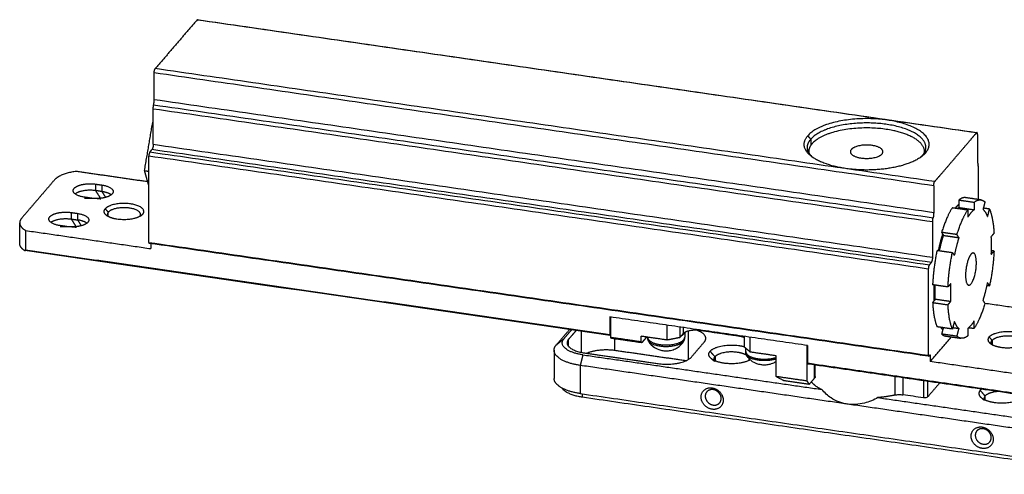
# Model space of a CAD drawing. Header units: millimetres. Extents: x -53 to 216, y 1509 to 1732.
# Tile 2 of 3: x -36 to 115, y 1662 to 1732. Entities that reach past the tile are written whole.
import ezdxf

# ---------------------------------------------------------------- set-up
doc = ezdxf.new("R2010")
doc.units = ezdxf.units.MM
doc.layers.add('Make2D$Visible$Curves', color=7, linetype='Continuous', true_color=0x000000)
doc.layers.add('Make2D$Visible$Tangents', color=7, linetype='Continuous', true_color=0x000000)

msp = doc.modelspace()

# ---------------------------------------------------------------- linework, layer by layer
at = {"layer": 'Make2D$Visible$Curves', "lineweight": -3}
for points, degree, knots in [([(-8.7834, 1731.9424), (-10.3874, 1730.0702), (-11.9914, 1728.198), (-13.5953, 1726.3259), (-15.1993, 1724.4537)], 2, [2.01903169, 2.01903169, 2.01903169, 11.66903153, 11.66903153, 21.31903138, 21.31903138, 21.31903138]), ([(-15.5068, 1712.8158), (-15.5068, 1715.0281), (-15.5068, 1717.2403), (-15.5068, 1717.7652), (-15.5068, 1718.2901)], 2, [-5.67703922, -5.67703922, -5.67703922, -5.41984152, -5.41984152, -4.28843215, -4.28843215, -4.28843215]), ([(104.5777, 1707.084), (104.9933, 1707.569), (105.4088, 1708.0541), (106.5973, 1709.4412), (107.7857, 1710.8284), (108.9742, 1712.2156), (110.1626, 1713.6027), (110.5782, 1714.0877), (110.9937, 1714.5728)], 2, [1.97500016, 1.97500016, 1.97500016, 4.475, 4.475, 11.625, 11.625, 18.775, 18.775, 21.27499984, 21.27499984, 21.27499984]), ([(111.3012, 1704.3193), (111.3012, 1705.6414), (111.3012, 1706.9635), (111.3012, 1708.0453), (111.3012, 1709.127)], 2, [-2.92902002, -2.92902002, -2.92902002, -2.72360844, -2.72360844, -1.59219907, -1.59219907, -1.59219907]), ([(104.2702, 1695.4461), (104.2702, 1697.1015), (104.2702, 1698.7569), (104.2702, 1699.8387), (104.2702, 1700.9205)], 2, [-2.98080614, -2.98080614, -2.98080614, -2.72360844, -2.72360844, -1.59219907, -1.59219907, -1.59219907]), ([(-35.2501, 1696.4736), (-35.2359, 1696.4716), (-35.2219, 1696.4715), (-35.1869, 1696.4774), (-35.1653, 1696.4871), (-35.1309, 1696.5257), (-35.1181, 1696.5557), (-35.1181, 1696.5981)], 3, [0.174840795, 0.174840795, 0.174840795, 0.174840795, 0.258101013, 0.258101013, 0.391598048, 0.391598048, 0.529206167, 0.529206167, 0.529206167, 0.529206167]), ([(63.4835, 1682.7094), (63.4835, 1683.393), (63.4835, 1684.0766), (63.4835, 1684.5323), (63.4835, 1684.9881)], 2, [6.96609179, 6.96609179, 6.96609179, 8.46609143, 8.46609143, 9.46609143, 9.46609143, 9.46609143]), ([(59.4752, 1682.4249), (59.4752, 1682.6299), (59.4752, 1682.835), (59.4752, 1683.0628), (59.4752, 1683.2907)], 2, [3.75009463, 3.75009463, 3.75009463, 5.00000036, 5.00000036, 5.50000036, 5.50000036, 5.50000036]), ([(60.5169, 1682.6559), (60.6886, 1682.3312), (60.92, 1682.0424), (61.1986, 1681.8029), (61.2059, 1681.7967), (61.2131, 1681.7906), (61.2488, 1681.7605), (61.2777, 1681.737), (61.3071, 1681.7141), (61.5655, 1681.5124), (61.8539, 1681.3557), (62.1622, 1681.2454), (62.3692, 1681.1713), (62.5838, 1681.1187), (62.8018, 1681.0871), (62.9856, 1681.0604), (63.1709, 1681.0487), (63.3569, 1681.0516), (63.5634, 1681.0548), (63.7687, 1681.0761), (63.9708, 1681.1159), (64.2321, 1681.1674), (64.4861, 1681.2497), (64.7266, 1681.3634), (64.9289, 1681.4591), (65.12, 1681.5763), (65.2966, 1681.7141), (65.4518, 1681.8353), (65.5945, 1681.9714), (65.7227, 1682.121)], 3, [0, 0, 0, 0, 1.10619346, 1.10619346, 1.10619346, 1.13481111, 1.13481111, 1.24662082, 1.24662082, 1.24662082, 2.23286032, 2.23286032, 2.23286032, 2.89567095, 2.89567095, 2.89567095, 3.4534734, 3.4534734, 3.4534734, 4.07306328, 4.07306328, 4.07306328, 4.87483349, 4.87483349, 4.87483349, 5.54851112, 5.54851112, 5.54851112, 6.14054836, 6.14054836, 6.14054836, 6.14054836]), ([(76.2157, 1680.8631), (76.2157, 1681.5466), (76.2157, 1682.2302), (76.2157, 1682.6859), (76.2157, 1683.1417)], 2, [6.96609179, 6.96609179, 6.96609179, 8.46609143, 8.46609143, 9.46609143, 9.46609143, 9.46609143]), ([(80.224, 1679.4074), (80.0944, 1679.3196), (79.9583, 1679.2421), (79.8167, 1679.1751), (79.5762, 1679.0614), (79.3221, 1678.9791), (79.0609, 1678.9276), (78.8587, 1678.8878), (78.6534, 1678.8665), (78.447, 1678.8633), (78.261, 1678.8604), (78.0756, 1678.8721), (77.8918, 1678.8988), (77.6738, 1678.9304), (77.4592, 1678.983), (77.2522, 1679.057), (76.944, 1679.1674), (76.6556, 1679.3241), (76.3971, 1679.5258), (76.3678, 1679.5487), (76.3389, 1679.5721), (76.3032, 1679.6023), (76.2959, 1679.6084), (76.2887, 1679.6146), (76.01, 1679.8541), (75.7786, 1680.1429), (75.607, 1680.4676)], 3, [1.44449594, 1.44449594, 1.44449594, 1.44449594, 1.91616551, 1.91616551, 1.91616551, 2.71793572, 2.71793572, 2.71793572, 3.33752561, 3.33752561, 3.33752561, 3.89532805, 3.89532805, 3.89532805, 4.55813868, 4.55813868, 4.55813868, 5.54437818, 5.54437818, 5.54437818, 5.65618749, 5.65618749, 5.68480554, 5.68480554, 5.68480554, 6.790999, 6.790999, 6.790999, 6.790999]), ([(80.224, 1677.0917), (80.224, 1678.0887), (80.224, 1679.0856), (80.224, 1679.6837), (80.224, 1680.2818)], 2, [1, 1, 1, 3.50009463, 3.50009463, 5.00000036, 5.00000036, 5.00000036]), ([(80.224, 1677.0917), (80.2712, 1677.0673), (80.3657, 1677.0184), (80.5074, 1676.945), (80.6492, 1676.8717), (80.7909, 1676.7983), (80.9326, 1676.7249), (81.0743, 1676.6516), (81.2161, 1676.5782), (81.3578, 1676.5049), (81.4523, 1676.456), (81.4995, 1676.4315)], 3, [0, 0, 0, 0, 0.19245123, 0.38490132, 0.57735141, 0.7698015, 0.96225159, 1.15470168, 1.34715177, 1.53960186, 1.73205195, 1.73205195, 1.73205195, 1.73205195]), ([(91.1059, 1672.8634), (90.9948, 1672.8797), (90.8846, 1672.899), (90.666, 1672.9437), (90.5577, 1672.9689), (90.2358, 1673.0535), (90.0259, 1673.1215), (89.4115, 1673.3586), (89.0261, 1673.5597), (88.6669, 1673.7977), (88.1155, 1674.1629), (87.633, 1674.6099), (87.2184, 1675.1117)], 3, [5.03081889, 5.03081889, 5.03081889, 5.03081889, 5.38415826, 5.38415826, 5.73749634, 5.73749634, 6.44446851, 6.44446851, 7.8599127, 7.8599127, 7.8599127, 10.03435415, 10.03435415, 10.03435415, 10.03435415]), ([(95.8495, 1673.8601), (95.1914, 1673.4959), (94.4944, 1673.2074), (93.7725, 1673.0232), (93.3346, 1672.9114), (92.8915, 1672.839), (92.2255, 1672.7964), (92.0043, 1672.7932), (91.6745, 1672.8054), (91.565, 1672.8123), (91.347, 1672.8318), (91.2387, 1672.8443), (91.131, 1672.8597)], 3, [0, 0, 0, 0, 2.26303865, 2.26303865, 2.26303865, 3.63446346, 3.63446346, 4.31946543, 4.31946543, 4.6618306, 4.6618306, 5.00419688, 5.00419688, 5.00419688, 5.00419688]), ([(98.4424, 1674.2474), (98.6274, 1674.2892), (98.8317, 1674.3145), (99.2524, 1674.3287), (99.464, 1674.3174), (99.6631, 1674.2885)], 3, [21.99756142, 21.99756142, 21.99756142, 21.99756142, 22.63302291, 22.63302291, 23.2684844, 23.2684844, 23.2684844, 23.2684844]), ([(103.4827, 1673.9527), (103.4387, 1673.9013), (103.3467, 1673.8591), (103.1679, 1673.8239), (103.1036, 1673.8172), (102.9725, 1673.8143), (102.9069, 1673.8181), (102.845, 1673.8271)], 3, [-27.440337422, -27.440337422, -27.440337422, -27.440337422, -27.03934391, -27.03934391, -26.840792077, -26.840792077, -26.642240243, -26.642240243, -26.642240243, -26.642240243])]:
    msp.add_open_spline(points, degree=degree, knots=knots, dxfattribs=at)
for points, weights in [([(-8.7116, 1731.9815), (-8.7456, 1731.9865), (-8.7834, 1731.9424)], [0.878555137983, 0.914063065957, 1]), ([(-15.3656, 1723.8039), (-15.3656, 1724.2597), (-15.1993, 1724.4537)], [1, 0.707106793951, 1]), ([(-15.5068, 1718.2901), (-15.5068, 1718.5809), (-15.4454, 1718.8897)], [1, 0.952684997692, 1]), ([(-15.4454, 1718.8897), (-15.3656, 1719.2911), (-15.3656, 1719.6691)], [1, 0.952684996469, 1]), ([(111.0655, 1714.6119), (111.0314, 1714.6168), (110.9937, 1714.5728)], [0.878555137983, 0.914063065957, 1]), ([(111.1599, 1714.311), (111.1599, 1714.5982), (111.0655, 1714.6119)], [1, 0.793043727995, 0.878555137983]), ([(-15.5068, 1712.8158), (-15.5068, 1712.2461), (-15.7146, 1712.0036)], [1, 0.707106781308, 1]), ([(85.544, 1711.0287), (83.6935, 1712.5338), (85.0564, 1714.1245)], [1, 0.919652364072, 1]), ([(85.0104, 1712.3558), (85.0104, 1712.9963), (85.5279, 1713.6004)], [1, 0.985679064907, 1]), ([(-16.0221, 1711.6447), (-16.1883, 1711.4507), (-16.1883, 1710.995)], [1, 0.707106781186, 1]), ([(85.9902, 1710.6659), (85.0104, 1711.4628), (85.0104, 1712.3558)], [1, 0.97270953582, 1]), ([(85.2102, 1711.6719), (85.2102, 1711.6203), (85.2138, 1711.5687)], [0.898569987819, 0.89566883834, 0.892954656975]), ([(96.6102, 1711.6719), (96.6102, 1712.4), (94.9413, 1712.642)], [0.897552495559, 0.773281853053, 1]), ([(103.1644, 1711.4986), (102.9576, 1711.2571), (102.6767, 1711.0287)], [1, 0.997906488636, 1]), ([(102.6928, 1711.1112), (103.2104, 1711.7153), (103.2104, 1712.3558)], [1, 0.985679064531, 1]), ([(103.0067, 1711.5681), (103.0102, 1711.62), (103.0102, 1711.6719)], [0.9050166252, 0.901903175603, 0.898981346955]), ([(102.6928, 1711.1112), (102.4968, 1710.8824), (102.2306, 1710.6659)], [1, 0.997906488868, 1]), ([(111.1599, 1710.1762), (111.1599, 1709.7982), (111.2398, 1709.5832)], [1, 0.952684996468, 1]), ([(-27.3391, 1708.6401), (-29.8192, 1708.3476), (-30.6769, 1707.3465)], [1, 0.888667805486, 1]), ([(111.3012, 1709.127), (111.3012, 1709.4178), (111.2398, 1709.5832)], [1, 0.952684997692, 1]), ([(104.4115, 1706.4343), (104.4115, 1706.89), (104.5777, 1707.084)], [1, 0.707106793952, 1]), ([(-26.0758, 1704.6726), (-27.8114, 1704.9243), (-27.8114, 1705.6814)], [1, 0.816221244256, 1]), ([(-24.3471, 1705.6877), (-26.4588, 1705.9939), (-27.5082, 1705.1802)], [1, 0.755014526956, 0.992793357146]), ([(-23.404, 1706.5535), (-21.6683, 1706.3018), (-21.6683, 1705.5447)], [1, 0.816221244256, 1]), ([(-21.9715, 1705.0434), (-22.447, 1705.4121), (-23.404, 1705.5509)], [0.996349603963, 0.929870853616, 1]), ([(-26.0757, 1704.5175), (-24.7851, 1704.6107), (-23.5493, 1704.4315)], [0.869631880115, 0.902078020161, 1]), ([(109.3287, 1704.6054), (108.8289, 1704.6778), (108.2803, 1704.2475)], [1, 0.988196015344, 1]), ([(110.6381, 1703.9056), (111.1868, 1704.3359), (111.6865, 1704.2634)], [1, 0.988196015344, 1]), ([(111.6865, 1704.2634), (112.0062, 1704.2171), (112.2897, 1703.9643)], [1, 0.995116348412, 1]), ([(-27.1439, 1702.1883), (-25.4082, 1701.9366), (-25.4082, 1701.1795)], [1, 0.816221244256, 1]), ([(-22.7295, 1701.9067), (-23.3175, 1702.3848), (-22.8845, 1702.8902)], [0.853654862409, 0.849698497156, 1]), ([(-22.4129, 1702.3661), (-22.5579, 1702.1968), (-22.5579, 1702.0173)], [1, 0.985679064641, 1]), ([(104.4115, 1702.2995), (104.4115, 1701.9214), (104.3316, 1701.52)], [1, 0.952684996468, 1]), ([(107.283, 1703.0802), (106.3685, 1701.6565), (105.6316, 1699.2698)], [1, 0.968185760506, 1]), ([(107.7304, 1703.0153), (107.7581, 1703.0488), (107.7857, 1703.0811)], [0.993218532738, 0.996569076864, 1]), ([(108.193, 1703.4878), (107.9901, 1703.3197), (107.7857, 1703.0811)], [1, 0.998114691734, 1]), ([(107.9894, 1698.9279), (108.7263, 1701.3146), (109.6408, 1702.7383)], [1, 0.968185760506, 1]), ([(108.1124, 1702.9601), (108.1966, 1703.0344), (108.2803, 1703.0957)], [0.998612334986, 0.99894696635, 1]), ([(108.2803, 1703.5569), (108.2367, 1703.5241), (108.193, 1703.4878)], [0.990210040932, 0.995005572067, 1]), ([(110.6381, 1702.7538), (110.1393, 1702.3884), (109.6408, 1701.586)], [1, 0.987456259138, 1]), ([(112.6992, 1701.6948), (112.4026, 1702.4689), (111.9932, 1702.802)], [1, 0.987455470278, 1]), ([(112.9958, 1702.8574), (113.5523, 1701.486), (113.682, 1699.13)], [1, 0.968185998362, 1]), ([(-35.7465, 1701.4292), (-36.0309, 1701.0973), (-36.0309, 1700.7454)], [1, 0.960119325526, 0.948810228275]), ([(-36.0309, 1700.7454), (-36.0309, 1700.0934), (-35.1181, 1699.5604)], [0.948810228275, 0.92854847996, 1]), ([(-29.8156, 1700.3074), (-31.5513, 1700.5591), (-31.5513, 1701.3162)], [1, 0.816221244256, 1]), ([(-31.2481, 1700.815), (-30.1987, 1701.6287), (-28.087, 1701.3225)], [0.992790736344, 0.755015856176, 1]), ([(-25.7114, 1700.6782), (-26.1869, 1701.0469), (-27.1439, 1701.1857)], [0.996349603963, 0.929870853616, 1]), ([(-22.5579, 1702.0173), (-22.5579, 1701.8379), (-22.4129, 1701.6686)], [1, 0.980274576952, 0.989064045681]), ([(-17.5587, 1701.7253), (-17.4579, 1701.8684), (-17.4579, 1702.0173)], [0.995997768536, 0.988084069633, 1]), ([(-17.1314, 1702.0559), (-17.1971, 1701.9792), (-17.2863, 1701.9067)], [1, 0.973857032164, 0.9523809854]), ([(104.2702, 1700.9205), (104.2702, 1701.2113), (104.3316, 1701.52)], [1, 0.952684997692, 1]), ([(-29.8156, 1700.1523), (-28.525, 1700.2455), (-27.2891, 1700.0663)], [0.869632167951, 0.902078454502, 1]), ([(-35.3394, 1696.5114), (-36.0309, 1696.9945), (-36.0309, 1697.5551)], [1, 0.94312492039, 0.955554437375]), ([(-16.1883, 1697.7332), (-16.1883, 1697.5897), (-16.1411, 1697.5828)], [1, 0.793043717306, 0.87855513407]), ([(105.1571, 1696.4781), (105.4393, 1697.807), (105.8101, 1698.9909)], [0.856982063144, 0.849515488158, 0.858308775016]), ([(105.3108, 1696.4558), (105.5794, 1697.6988), (105.9293, 1698.8044)], [0.996944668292, 0.989236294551, 1]), ([(108.2872, 1698.4624), (107.8786, 1697.1717), (107.5831, 1695.7041)], [1, 0.987455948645, 1]), ([(113.2624, 1695.9011), (113.3421, 1697.3639), (113.2617, 1698.6395)], [1, 0.987411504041, 1]), ([(104.9275, 1696.5114), (104.3765, 1693.8549), (104.2476, 1691.2122)], [1, 0.968548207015, 1]), ([(106.6054, 1690.8703), (106.7343, 1693.513), (107.2853, 1696.1695)], [1, 0.968548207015, 1]), ([(110.5025, 1696.0988), (110.3323, 1696.1235), (110.1437, 1695.9033)], [1, 0.97519541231, 1]), ([(113.6828, 1696.3967), (113.5547, 1693.7393), (112.9994, 1691.0675)], [1, 0.96818560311, 1]), ([(104.0624, 1694.634), (104.2702, 1694.8765), (104.2702, 1695.4461)], [1, 0.707106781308, 1]), ([(103.7549, 1694.275), (103.5887, 1694.081), (103.5887, 1693.6253)], [1, 0.707106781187, 1]), ([(111.9967, 1688.776), (112.4056, 1690.0657), (112.7018, 1691.5328)], [1, 0.987456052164, 1]), ([(104.4614, 1690.0864), (104.4614, 1690.6207), (104.4841, 1691.1779)], [1, 0.976295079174, 0.956427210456]), ([(104.4985, 1688.7708), (104.4614, 1689.4031), (104.4614, 1690.0864)], [0.975705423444, 0.985013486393, 1]), ([(104.6669, 1688.9673), (104.6029, 1689.996), (104.6432, 1691.1548)], [1, 0.989853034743, 0.996121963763]), ([(107.0257, 1691.3608), (106.9454, 1689.9002), (107.0247, 1688.6253)], [1, 0.987455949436, 1]), ([(104.2467, 1688.4769), (104.3748, 1686.1185), (104.9301, 1684.743)], [1, 0.968185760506, 1]), ([(107.2879, 1684.4011), (106.7327, 1685.7766), (106.6046, 1688.1349)], [1, 0.968185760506, 1]), ([(112.2945, 1688.3105), (111.5569, 1685.9254), (110.6423, 1684.5045)], [1, 0.968185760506, 1]), ([(107.5812, 1685.5439), (107.5852, 1685.5478), (107.5892, 1685.5518)], [0.889989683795, 0.889741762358, 0.88949552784]), ([(107.5856, 1685.5612), (107.8817, 1684.7854), (108.2906, 1684.4503)], [1, 0.987455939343, 1]), ([(109.645, 1684.4926), (110.1437, 1684.856), (110.6423, 1685.6566)], [1, 0.987455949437, 1]), ([(48.4229, 1684.2878), (48.4427, 1684.311), (48.4636, 1684.3339)], [1, 0.995900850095, 0.991916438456]), ([(68.4466, 1684.1708), (66.5603, 1684.4443), (65.8954, 1683.6683)], [1, 0.707106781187, 1]), ([(69.3991, 1682.9653), (69.3991, 1683.7198), (68.0095, 1684.2122)], [0.897552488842, 0.81292687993, 0.891065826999]), ([(105.8136, 1684.3273), (105.6575, 1684.4605), (105.5159, 1684.658)], [0.978628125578, 0.985853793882, 0.996508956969]), ([(50.508, 1680.4353), (46.0281, 1681.085), (47.6072, 1682.9281)], [1, 0.707106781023, 1]), ([(48.3145, 1682.8255), (48.087, 1682.56), (48.087, 1682.2784)], [1, 0.933824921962, 0.897552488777]), ([(54.665, 1683.578), (54.6649, 1683.4338), (54.7122, 1683.4273)], [1, 0.792492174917, 0.879012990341]), ([(54.7122, 1683.4273), (54.7291, 1683.4249), (54.7478, 1683.4467)], [0.879012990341, 0.914614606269, 1]), ([(60.4518, 1682.9051), (60.4518, 1682.7791), (60.5169, 1682.6559)], [1, 0.994271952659, 1]), ([(65.6469, 1683.3781), (65.8632, 1683.507), (65.9897, 1683.6547)], [0.91391810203, 0.947575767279, 1]), ([(65.9897, 1683.6547), (66.0704, 1683.7488), (66.1112, 1683.8472)], [1, 0.965931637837, 0.939788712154]), ([(65.9897, 1682.7432), (66.1518, 1682.9324), (66.1518, 1683.133)], [1, 0.933824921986, 0.89755248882]), ([(65.9897, 1682.5154), (66.0489, 1682.5844), (66.0867, 1682.6559)], [1, 0.998056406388, 1]), ([(66.0867, 1682.6559), (66.1518, 1682.7791), (66.1518, 1682.9051)], [1, 0.994271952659, 1]), ([(69.1717, 1682.4182), (69.3991, 1682.6838), (69.3991, 1682.9653)], [1, 0.933824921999, 0.897552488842]), ([(75.2996, 1683.0983), (74.9867, 1683.2224), (74.5769, 1683.2818)], [0.881419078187, 0.91743480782, 1]), ([(105.635, 1683.6314), (105.9206, 1683.3747), (106.2431, 1683.3279)], [1, 0.995031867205, 1]), ([(108.6009, 1682.986), (108.2784, 1683.0328), (107.9928, 1683.2895)], [1, 0.995031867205, 1]), ([(109.645, 1683.3405), (109.0986, 1682.9138), (108.6009, 1682.986)], [1, 0.988288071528, 1]), ([(112.9257, 1683.1955), (112.4928, 1682.6901), (113.0807, 1682.2119)], [1, 0.849698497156, 0.853654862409]), ([(113.2523, 1682.3226), (113.2523, 1682.5021), (113.3973, 1682.6714)], [1, 0.985679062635, 1]), ([(46.087, 1681.1391), (46.087, 1681.5614), (46.4283, 1681.9597)], [0.897552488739, 0.933824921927, 1]), ([(50.0924, 1678.811), (46.087, 1679.3918), (46.087, 1681.1391)], [1, 0.773281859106, 0.897552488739]), ([(48.087, 1682.2784), (48.087, 1681.1136), (50.7573, 1680.7263)], [0.897552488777, 0.773281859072, 1]), ([(51.0771, 1680.68), (52.8618, 1681.5154), (55.4114, 1681.1456)], [0.889215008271, 0.78128636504, 1]), ([(70.2384, 1679.852), (69.5637, 1680.4007), (70.0606, 1680.9806)], [0.853654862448, 0.849698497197, 1]), ([(113.3973, 1681.9739), (113.2523, 1682.1431), (113.2523, 1682.3226)], [0.989064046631, 0.98027457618, 1]), ([(62.0748, 1679.0851), (65.8473, 1678.538), (67.177, 1680.0901)], [1, 0.707106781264, 1]), ([(72.198, 1679.1439), (70.8727, 1679.3361), (70.2384, 1679.852)], [1, 0.857408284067, 0.853654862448]), ([(70.6615, 1679.7728), (70.6615, 1679.9628), (70.8151, 1680.1421)], [0.897552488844, 0.933824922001, 1]), ([(70.8151, 1679.4035), (70.6615, 1679.5827), (70.6615, 1679.7728)], [0.856030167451, 0.863992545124, 0.897552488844]), ([(76.2705, 1679.7012), (74.7599, 1678.7724), (72.198, 1679.1439)], [0.917570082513, 0.756728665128, 1]), ([(75.607, 1680.4676), (75.5419, 1680.5908), (75.5419, 1680.7168)], [1, 0.994271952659, 1]), ([(76.0124, 1679.5618), (76.0615, 1679.6663), (76.0615, 1679.7728)], [0.946534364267, 0.91751493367, 0.897552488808]), ([(76.0615, 1679.7728), (76.0615, 1679.8047), (76.0571, 1679.8366)], [0.897552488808, 0.891734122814, 0.886685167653]), ([(102.4106, 1680.391), (102.4213, 1680.4015), (102.4318, 1680.412)], [0.977201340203, 0.978343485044, 0.979496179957]), ([(103.5887, 1680.3636), (103.5887, 1680.22), (103.636, 1680.2132)], [1, 0.793043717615, 0.878555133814]), ([(103.636, 1680.2132), (103.653, 1680.2107), (103.6718, 1680.2327)], [0.878555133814, 0.914063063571, 1]), ([(103.8131, 1680.3976), (103.832, 1680.4196), (103.849, 1680.4172)], [1, 0.914063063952, 0.878555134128]), ([(103.849, 1680.4172), (103.8962, 1680.4103), (103.8962, 1680.2668)], [0.878555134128, 0.793043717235, 1]), ([(85.0337, 1679.1741), (85.0335, 1679.0292), (85.0808, 1679.023)], [1, 0.79191951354, 0.879492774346]), ([(85.0808, 1679.023), (85.0836, 1679.0226), (85.0865, 1679.0229)], [0.879492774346, 0.885214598, 0.892198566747]), ([(50.0924, 1674.4816), (46.087, 1675.0625), (46.087, 1676.8097)], [1, 0.773281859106, 0.897552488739]), ([(86.208, 1677.1177), (86.208, 1676.9769), (86.0942, 1676.8441)], [0.959361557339, 0.965443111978, 1]), ([(47.2798, 1675.3326), (47.9898, 1674.3113), (50.4249, 1673.9582)], [0.859599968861, 0.823796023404, 1]), ([(85.6089, 1676.2777), (86.1528, 1675.6337), (87.2184, 1675.1117)], [0.856240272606, 0.847485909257, 0.867254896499]), ([(111.5582, 1674.9628), (111.0613, 1674.3828), (111.736, 1673.8341)], [1, 0.849698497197, 0.853654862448]), ([(111.7617, 1675.1546), (111.6429, 1675.0617), (111.5582, 1674.9628)], [0.947274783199, 0.970707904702, 1]), ([(69.5486, 1674.7456), (69.3098, 1674.4668), (69.3098, 1674.0776)], [1, 0.950052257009, 1]), ([(98.4424, 1674.2474), (97.219, 1673.971), (95.8495, 1673.8601)], [0.854215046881, 0.850542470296, 0.867254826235]), ([(111.736, 1673.8341), (112.3703, 1673.3182), (113.6956, 1673.126)], [0.853654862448, 0.857408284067, 1]), ([(112.3127, 1674.1242), (112.1591, 1673.945), (112.1591, 1673.7549)], [1, 0.933824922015, 0.897552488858]), ([(112.1591, 1673.7549), (112.1591, 1673.6484), (112.2083, 1673.5438)], [0.897552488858, 0.878425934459, 0.867613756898]), ([(112.3127, 1674.1242), (112.768, 1674.6557), (114.0793, 1674.8184)], [1, 0.826358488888, 0.85860344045]), ([(113.6956, 1673.126), (116.5947, 1672.7056), (117.9823, 1673.8341)], [1, 0.733249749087, 0.952380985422]), ([(113.0206, 1667.0361), (113.2595, 1667.3149), (113.2595, 1667.7042)], [1, 0.950052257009, 1])]:
    msp.add_rational_spline(points, weights, degree=2, dxfattribs=at)
for points, degree in [([(-8.7116, 1731.9815), (51.1769, 1723.2967), (111.0655, 1714.6119)], 2), ([(-15.3656, 1719.6691), (-15.3656, 1721.7365), (-15.3656, 1723.8039)], 2), ([(-16.8442, 1708.766), (-16.2205, 1712.4562), (-15.5967, 1716.1465)], 2), ([(-15.5967, 1716.1465), (-15.5517, 1716.199), (-15.5068, 1716.2514)], 2), ([(-15.5967, 1716.1465), (-15.5517, 1716.14), (-15.5068, 1716.1335)], 2), ([(111.1599, 1714.311), (111.1599, 1712.2436), (111.1599, 1710.1762)], 2), ([(-16.0221, 1711.6447), (-15.8684, 1711.8242), (-15.7146, 1712.0036)], 2), ([(85.0104, 1711.5535), (85.0104, 1711.9547), (85.0104, 1712.3558)], 2), ([(85.2102, 1711.6719), (85.2102, 1711.6237), (85.2102, 1711.5755)], 2), ([(103.0102, 1711.5749), (103.0102, 1711.6234), (103.0102, 1711.6719)], 2), ([(-16.1883, 1697.7332), (-16.1883, 1704.3641), (-16.1883, 1710.995)], 2), ([(85.9902, 1710.6659), (85.7671, 1710.8473), (85.544, 1711.0287)], 2), ([(102.6767, 1711.0287), (102.4536, 1710.8473), (102.2306, 1710.6659)], 2), ([(-16.3647, 1707.0486), (-21.8519, 1707.8443), (-27.3391, 1708.6401)], 2), ([(-16.1883, 1706.4168), (-16.5163, 1707.5914), (-16.8442, 1708.766)], 2), ([(-16.8442, 1708.766), (-16.5162, 1708.7184), (-16.1882, 1708.6708)], 2), ([(-30.6769, 1707.3465), (-33.2117, 1704.3878), (-35.7465, 1701.4292)], 2), ([(-24.3471, 1706.6903), (-23.8755, 1706.6219), (-23.404, 1706.5535)], 2), ([(-27.7186, 1705.3983), (-27.7213, 1705.3978), (-27.724, 1705.3974), (-27.7267, 1705.397)], 3), ([(-23.404, 1705.5509), (-23.8755, 1705.6193), (-24.3471, 1705.6877)], 2), ([(104.4115, 1706.4343), (104.4115, 1704.3669), (104.4115, 1702.2995)], 2), ([(-25.1326, 1704.5358), (-25.6042, 1704.6042), (-26.0758, 1704.6726)], 2), ([(108.2803, 1704.2475), (108.2803, 1703.6716), (108.2803, 1703.0957)], 2), ([(108.2803, 1704.2475), (109.4592, 1704.0766), (110.6381, 1703.9056)], 2), ([(111.6865, 1704.2634), (110.5076, 1704.4344), (109.3287, 1704.6054)], 2), ([(110.6381, 1703.9056), (110.6381, 1703.3297), (110.6381, 1702.7538)], 2), ([(112.2897, 1703.9643), (112.1414, 1703.3832), (111.9932, 1702.802)], 2), ([(-28.087, 1702.3251), (-27.6154, 1702.2567), (-27.1439, 1702.1883)], 2), ([(107.283, 1703.0802), (108.4619, 1702.9093), (109.6408, 1702.7383)], 2), ([(108.2803, 1703.0957), (109.4592, 1702.9247), (110.6381, 1702.7538)], 2), ([(109.6408, 1702.7383), (109.6408, 1702.1622), (109.6408, 1701.586)], 2), ([(112.9958, 1702.8574), (112.5192, 1702.9265), (112.0426, 1702.9957)], 2), ([(112.6992, 1701.6948), (112.8475, 1702.2761), (112.9958, 1702.8574)], 2), ([(-36.0309, 1697.5551), (-36.0309, 1699.1502), (-36.0309, 1700.7454)], 2), ([(-28.087, 1701.3225), (-27.6154, 1701.2541), (-27.1439, 1701.1857)], 2), ([(-22.5579, 1701.7671), (-22.6437, 1701.8369), (-22.7295, 1701.9067)], 2), ([(-17.4579, 1701.7877), (-17.4579, 1701.7862), (-17.4579, 1701.7846)], 2), ([(-17.2863, 1701.9067), (-17.3721, 1701.8369), (-17.4578, 1701.7672)], 2), ([(-35.1181, 1699.5604), (-25.4995, 1698.1656), (-15.8808, 1696.7707)], 2), ([(-35.1181, 1699.5604), (-35.1181, 1698.0792), (-35.1181, 1696.5981)], 2), ([(-28.8725, 1700.1706), (-29.3441, 1700.239), (-29.8156, 1700.3074)], 2), ([(107.9894, 1698.9279), (106.8105, 1699.0988), (105.6316, 1699.2698)], 2), ([(105.6316, 1699.2698), (105.7805, 1699.0371), (105.9293, 1698.8044)], 2), ([(113.682, 1699.13), (113.4718, 1698.8848), (113.2617, 1698.6395)], 2), ([(103.636, 1680.2132), (43.7474, 1688.898), (-16.1411, 1697.5828)], 2), ([(-15.8808, 1697.5451), (-15.8808, 1697.1579), (-15.8808, 1696.7707)], 2), ([(105.9293, 1698.8044), (107.1083, 1698.6334), (108.2872, 1698.4624)], 2), ([(108.2872, 1698.4624), (108.1383, 1698.6952), (107.9894, 1698.9279)], 2), ([(-35.3394, 1696.5114), (-35.3107, 1696.4913), (-35.2799, 1696.478), (-35.2501, 1696.4736)], 3), ([(54.7123, 1683.4276), (24.7248, 1687.7763), (-5.2626, 1692.125), (-35.2501, 1696.4736)], 3), ([(104.9275, 1696.5114), (106.1064, 1696.3405), (107.2853, 1696.1695)], 2), ([(107.2853, 1696.1695), (107.4342, 1695.9368), (107.5831, 1695.7041)], 2), ([(113.2624, 1695.9011), (113.4726, 1696.1489), (113.6828, 1696.3967)], 2), ([(113.6828, 1696.3967), (113.4849, 1696.4254), (113.2869, 1696.4541)], 2), ([(103.7549, 1694.275), (103.9087, 1694.4545), (104.0624, 1694.634)], 2), ([(103.5887, 1693.6253), (103.5887, 1686.9944), (103.5887, 1680.3636)], 2), ([(112.9994, 1691.0675), (112.8506, 1691.3002), (112.7018, 1691.5328)], 2), ([(106.6054, 1690.8703), (105.4265, 1691.0412), (104.2476, 1691.2122)], 2), ([(107.0257, 1691.3608), (106.8155, 1691.1155), (106.6054, 1690.8703)], 2), ([(112.6163, 1691.1231), (112.8079, 1691.0953), (112.9994, 1691.0675)], 2), ([(104.6669, 1688.9673), (104.4568, 1688.7221), (104.2467, 1688.4769)], 2), ([(104.2467, 1688.4769), (105.4256, 1688.3059), (106.6046, 1688.1349)], 2), ([(107.0247, 1688.6253), (105.8458, 1688.7963), (104.6669, 1688.9673)], 2), ([(106.6046, 1688.1349), (106.8146, 1688.3801), (107.0247, 1688.6253)], 2), ([(111.9967, 1688.776), (112.1456, 1688.5433), (112.2945, 1688.3105)], 2), ([(112.2381, 1688.3991), (121.5753, 1687.045), (130.9124, 1685.691)], 2), ([(54.665, 1686.2668), (54.665, 1684.9224), (54.665, 1683.578)], 2), ([(85.0337, 1681.8628), (69.8494, 1684.0648), (54.665, 1686.2668)], 2), ([(54.7595, 1686.2532), (54.7595, 1684.681), (54.7595, 1683.1088)], 2), ([(107.5856, 1685.5612), (107.4368, 1684.9811), (107.2879, 1684.4011)], 2), ([(110.6423, 1684.5045), (110.6423, 1685.0806), (110.6423, 1685.6566)], 2), ([(46.4283, 1681.9597), (47.4256, 1683.1238), (48.4229, 1684.2878)], 2), ([(47.6072, 1682.9281), (48.1902, 1683.6086), (48.7732, 1684.2891)], 2), ([(49.4805, 1684.1864), (48.8975, 1683.506), (48.3145, 1682.8255)], 2), ([(65.3968, 1684.7105), (65.3968, 1683.8984), (65.3968, 1683.0863)], 2), ([(74.5769, 1683.2818), (71.5117, 1683.7263), (68.4466, 1684.1708)], 2), ([(107.2879, 1684.4011), (106.109, 1684.572), (104.9301, 1684.743)], 2), ([(105.8847, 1684.6045), (105.7598, 1684.118), (105.635, 1683.6314)], 2), ([(108.2906, 1684.4503), (107.8134, 1684.5195), (107.3361, 1684.5887)], 2), ([(107.9928, 1683.2895), (108.1417, 1683.8699), (108.2906, 1684.4503)], 2), ([(109.645, 1684.4926), (109.645, 1683.9165), (109.645, 1683.3405)], 2), ([(109.8105, 1684.6252), (110.2264, 1684.5649), (110.6423, 1684.5045)], 2), ([(54.7596, 1683.4605), (54.7537, 1683.4536), (54.7478, 1683.4467)], 2), ([(59.4752, 1682.4249), (57.1174, 1682.7668), (54.7595, 1683.1088)], 2), ([(54.7595, 1683.1088), (54.8011, 1683.0433), (54.8426, 1682.9779)], 2), ([(59.5583, 1682.2941), (57.2005, 1682.636), (54.8426, 1682.9779)], 2), ([(63.4835, 1682.7094), (61.4793, 1683.0001), (59.4752, 1683.2907)], 2), ([(59.4752, 1682.4249), (59.5167, 1682.3595), (59.5583, 1682.2941)], 2), ([(60.3086, 1683.1698), (59.9335, 1682.732), (59.5583, 1682.2941)], 2), ([(60.4518, 1683.133), (60.4518, 1683.141), (60.4518, 1683.1491)], 2), ([(60.4518, 1683.133), (60.4518, 1683.0191), (60.4518, 1682.9051)], 2), ([(65.3968, 1683.0863), (64.4401, 1682.8979), (63.4835, 1682.7094)], 2), ([(65.8954, 1683.6683), (65.6461, 1683.3773), (65.3968, 1683.0863)], 2), ([(65.7227, 1682.121), (65.8635, 1682.2853), (65.9856, 1682.4647), (66.0867, 1682.6559)], 3), ([(66.1518, 1683.8716), (66.1518, 1683.5023), (66.1518, 1683.133)], 2), ([(66.1518, 1682.9051), (66.1518, 1683.0191), (66.1518, 1683.133)], 2), ([(67.177, 1680.0901), (68.1743, 1681.2542), (69.1717, 1682.4182)], 2), ([(75.2996, 1683.2744), (75.2996, 1682.4623), (75.2996, 1681.6502)], 2), ([(103.8962, 1679.4011), (105.5222, 1681.2989), (107.1482, 1683.1968)], 2), ([(107.9928, 1683.2895), (106.8139, 1683.4605), (105.635, 1683.6314)], 2), ([(106.2431, 1683.3279), (107.422, 1683.157), (108.6009, 1682.986)], 2), ([(46.087, 1681.1391), (46.087, 1678.9744), (46.087, 1676.8097)], 2), ([(55.4114, 1681.1456), (60.9102, 1680.3482), (66.4091, 1679.5508)], 2), ([(76.2157, 1680.8631), (75.7577, 1681.2566), (75.2996, 1681.6502)], 2), ([(75.5419, 1680.9447), (75.5419, 1681.1934), (75.5419, 1681.4421)], 2), ([(75.5419, 1680.7168), (75.5419, 1680.8308), (75.5419, 1680.9447)], 2), ([(84.9396, 1681.8766), (84.9396, 1679.1422), (84.9396, 1676.4079)], 2), ([(85.0337, 1681.8628), (85.0337, 1680.5184), (85.0337, 1679.1741)], 2), ([(113.2523, 1682.0724), (113.1665, 1682.1421), (113.0807, 1682.2119)], 2), ([(50.508, 1680.4353), (68.8632, 1677.7735), (87.2184, 1675.1117)], 2), ([(50.7573, 1680.7263), (56.416, 1679.9057), (62.0748, 1679.0851)], 2), ([(70.2384, 1679.852), (70.45, 1679.6799), (70.6615, 1679.5078)], 2), ([(70.6615, 1679.7728), (70.6615, 1679.6403), (70.6615, 1679.5078)], 2), ([(80.224, 1680.2818), (78.2198, 1680.5724), (76.2157, 1680.8631)], 2), ([(103.6718, 1680.2327), (103.7425, 1680.3152), (103.8131, 1680.3976)], 2), ([(103.8962, 1680.2668), (103.8962, 1679.8339), (103.8962, 1679.4011)], 2), ([(123.1335, 1676.6113), (113.5148, 1678.0062), (103.8962, 1679.4011)], 2), ([(91.1059, 1672.8634), (70.5991, 1675.8372), (50.0924, 1678.811)], 2), ([(123.3599, 1673.4726), (104.2204, 1676.2481), (85.0809, 1679.0236)], 2), ([(86.208, 1677.1177), (86.208, 1677.9889), (86.208, 1678.8602)], 2), ([(84.9396, 1676.4079), (82.5818, 1676.7498), (80.224, 1677.0917)], 2), ([(85.272, 1675.8845), (83.3858, 1676.158), (81.4995, 1676.4315)], 2), ([(84.9396, 1676.4079), (85.1058, 1676.1462), (85.272, 1675.8845)], 2), ([(86.0942, 1676.8441), (85.6831, 1676.3643), (85.272, 1675.8845)], 2), ([(105.3136, 1676.0898), (104.3982, 1675.0213), (103.4827, 1673.9527)], 2), ([(50.0924, 1674.4816), (91.1184, 1668.5322), (132.1444, 1662.5827)], 2), ([(50.4249, 1673.9582), (91.4509, 1668.0087), (132.4769, 1662.0593)], 2), ([(95.8495, 1673.8601), (114.2047, 1671.1982), (132.56, 1668.5364)], 2), ([(102.845, 1673.8271), (101.7843, 1673.9809), (100.7237, 1674.1347), (99.6631, 1674.2885)], 3), ([(111.736, 1673.8341), (111.9475, 1673.662), (112.1591, 1673.49)], 2), ([(132.1444, 1666.9121), (111.6377, 1669.8859), (91.131, 1672.8597)], 2)]:
    msp.add_open_spline(points, degree=degree, dxfattribs=at)
for points, weights, knots in [([(103.1644, 1711.4986), (106.3558, 1715.2235), (97.3017, 1716.5365), (88.2477, 1717.8495), (85.0564, 1714.1245)], [1, 0.707106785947, 1, 0.707106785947, 1], [-30.15928942, -30.15928942, -30.15928942, -15.07964471, -15.07964471, 0, 0, 0]), ([(103.2104, 1712.3558), (103.2104, 1715.5136), (95.6449, 1716.0461), (88.0795, 1716.5786), (85.5279, 1713.6004)], [1, 0.764405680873, 1, 0.764405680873, 1], [-25.50465379, -25.50465379, -25.50465379, -12.75232689, -12.75232689, 0, 0, 0]), ([(103.0102, 1711.6719), (103.0102, 1714.2637), (97.0689, 1715.1253), (88.7166, 1716.3365), (85.7312, 1712.9063), (85.7237, 1712.8977), (85.7164, 1712.8892)], [0.898981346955, 0.773897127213, 1, 0.708858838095, 1, 0.999996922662, 1], [3.15731898, 3.15731898, 3.15731898, 13.98008731, 13.98008731, 27.91601526, 27.91601526, 27.96017462, 27.96017462, 27.96017462]), ([(85.7164, 1712.8892), (85.7091, 1712.8806), (85.7018, 1712.872), (85.2102, 1712.289), (85.2102, 1711.6719)], [1, 0.999996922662, 1, 0.934747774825, 0.898569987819], [-27.96017462, -27.96017462, -27.96017462, -27.91601526, -27.91601526, -24.80146106, -24.80146106, -24.80146106]), ([(94.9413, 1712.642), (92.5835, 1712.9839), (91.7524, 1712.0139), (91.6102, 1711.8479), (91.6102, 1711.6719)], [0.999996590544, 0.707108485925, 1, 0.933824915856, 0.897552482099], [-11.78094959, -11.78094959, -11.78094959, -7.85398163, -7.85398163, -6.96673355, -6.96673355, -6.96673355]), ([(91.6102, 1711.6719), (91.6102, 1710.9439), (93.2791, 1710.7019), (95.637, 1710.36), (96.468, 1711.33), (96.6102, 1711.496), (96.6102, 1711.6719)], [0.897552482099, 0.773281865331, 1, 0.707106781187, 1, 0.933824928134, 0.897552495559], [-6.96673355, -6.96673355, -6.96673355, -3.92699082, -3.92699082, 0, 0, 0.88724792, 0.88724792, 0.88724792]), ([(102.6767, 1711.0287), (100.0125, 1708.8619), (94.1104, 1708.8619), (88.2082, 1708.8619), (85.544, 1711.0287)], [1, 0.851876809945, 1, 0.851876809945, 1], [-28.91669419, -28.91669419, -28.91669419, -18.33292563, -18.33292563, -7.74915707, -7.74915707, -7.74915707]), ([(-27.8114, 1705.6814), (-27.8114, 1706.2348), (-26.7136, 1706.5545), (-25.6157, 1706.8742), (-24.3471, 1706.6903)], [1, 0.888183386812, 1, 0.888183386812, 1], [-4.96516738, -4.96516738, -4.96516738, -2.48258369, -2.48258369, 0, 0, 0]), ([(-21.6683, 1705.5447), (-21.6683, 1704.9913), (-22.7662, 1704.6716), (-23.8641, 1704.3519), (-25.1326, 1704.5358)], [1, 0.888183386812, 1, 0.888183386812, 1], [-4.96516738, -4.96516738, -4.96516738, -2.48258369, -2.48258369, 0, 0, 0]), ([(-17.1314, 1702.0559), (-16.1175, 1703.2394), (-18.994, 1703.6565), (-21.8705, 1704.0737), (-22.8845, 1702.8902)], [1, 0.707106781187, 1, 0.707106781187, 1], [0, 0, 0, 4.79092874, 4.79092874, 9.58185749, 9.58185749, 9.58185749]), ([(-31.5513, 1701.3162), (-31.5513, 1701.8696), (-30.4534, 1702.1893), (-29.3556, 1702.509), (-28.087, 1702.3251)], [1, 0.888183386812, 1, 0.888183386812, 1], [-4.96516738, -4.96516738, -4.96516738, -2.48258369, -2.48258369, 0, 0, 0]), ([(-17.4579, 1702.0173), (-17.4579, 1702.9022), (-19.5779, 1703.0514), (-21.6979, 1703.2007), (-22.4129, 1702.3661)], [1, 0.764405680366, 1, 0.764405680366, 1], [-7.14690849, -7.14690849, -7.14690849, -3.57345424, -3.57345424, 0, 0, 0]), ([(-25.4082, 1701.1795), (-25.4082, 1700.6261), (-26.5061, 1700.3064), (-27.6039, 1699.9867), (-28.8725, 1700.1706)], [1, 0.888183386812, 1, 0.888183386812, 1], [-4.96516738, -4.96516738, -4.96516738, -2.48258369, -2.48258369, 0, 0, 0]), ([(-17.2863, 1701.9067), (-18.4955, 1700.9232), (-21.0219, 1701.2896), (-22.1768, 1701.4571), (-22.7295, 1701.9067)], [0.9523809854, 0.733249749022, 1, 0.857408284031, 0.853654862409], [-9.15423032, -9.15423032, -9.15423032, -4.79092874, -4.79092874, -2.45851984, -2.45851984, -2.45851984]), ([(109.7849, 1691.1506), (110.5345, 1691.0419), (110.8933, 1693.516), (111.2521, 1695.9901), (110.5025, 1696.0988)], [1, 0.707106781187, 1, 0.707106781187, 1], [-8.96995242, -8.96995242, -8.96995242, -5.04296161, -5.04296161, -1.11597079, -1.11597079, -1.11597079]), ([(110.1437, 1695.9033), (109.4801, 1695.1288), (109.3332, 1693.1831), (109.1863, 1691.2374), (109.7849, 1691.1506)], [1, 0.781455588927, 1, 0.781455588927, 1], [-15.70796327, -15.70796327, -15.70796327, -12.33895785, -12.33895785, -8.96995242, -8.96995242, -8.96995242]), ([(112.9257, 1683.1955), (113.9397, 1684.3789), (116.8162, 1683.9618), (119.6927, 1683.5446), (118.6788, 1682.3612)], [1, 0.707106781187, 1, 0.707106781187, 1], [0, 0, 0, 4.79092874, 4.79092874, 9.58185749, 9.58185749, 9.58185749]), ([(60.4518, 1683.133), (60.4518, 1682.3031), (62.3544, 1682.0272), (65.0423, 1681.6374), (65.9897, 1682.7432)], [0.89755248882, 0.7732818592, 1, 0.707106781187, 1], [-7.94207634, -7.94207634, -7.94207634, -4.47676953, -4.47676953, 0, 0, 0]), ([(60.5169, 1682.6559), (60.9747, 1681.7901), (63.1242, 1681.7349), (65.2738, 1681.6797), (65.9897, 1682.5154)], [1, 0.797814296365, 1, 0.797814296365, 1], [-7.37734073, -7.37734073, -7.37734073, -3.68867037, -3.68867037, 0, 0, 0]), ([(113.3973, 1682.6714), (114.1123, 1683.5059), (116.2323, 1683.3567), (118.3523, 1683.2075), (118.3523, 1682.3226)], [1, 0.764405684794, 1, 0.764405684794, 1], [-8.01106118, -8.01106118, -8.01106118, -4.43760697, -4.43760697, -0.86415276, -0.86415276, -0.86415276]), ([(70.0606, 1680.9806), (71.2241, 1682.3387), (74.5251, 1681.86), (74.9366, 1681.8003), (75.2999, 1681.7009)], [1, 0.707106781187, 1, 0.950896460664, 0.918257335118], [1.53320363, 1.53320363, 1.53320363, 3.14159265, 3.14159265, 3.41123903, 3.41123903, 3.41123903]), ([(75.5419, 1680.9447), (75.5419, 1680.1148), (77.4444, 1679.8388), (78.9783, 1679.6164), (80.2241, 1680.0466)], [0.89755248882, 0.7732818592, 1, 0.808813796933, 0.867221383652], [-7.94207634, -7.94207634, -7.94207634, -4.47676953, -4.47676953, -1.55455586, -1.55455586, -1.55455586]), ([(113.0807, 1682.2119), (113.6334, 1681.7624), (114.7884, 1681.5949), (117.3147, 1681.2285), (118.5239, 1682.2119)], [0.853654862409, 0.857408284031, 1, 0.733249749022, 0.9523809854], [-7.12333764, -7.12333764, -7.12333764, -4.79092874, -4.79092874, -0.42762716, -0.42762716, -0.42762716]), ([(75.6756, 1680.3451), (75.1751, 1680.6876), (74.2591, 1680.8204), (71.7127, 1681.1897), (70.8151, 1680.1421)], [0.855472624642, 0.870318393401, 1, 0.707106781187, 1], [2.4294612, 2.4294612, 2.4294612, 3.14159265, 3.14159265, 4.74998168, 4.74998168, 4.74998168]), ([(80.2241, 1679.8187), (79.4294, 1679.5443), (78.3919, 1679.5443), (76.0951, 1679.5443), (75.607, 1680.4676)], [0.889404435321, 0.886185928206, 1, 0.778631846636, 1], [-7.43044993, -7.43044993, -7.43044993, -5.44258733, -5.44258733, -1.57619833, -1.57619833, -1.57619833]), ([(68.672, 1673.952), (68.672, 1672.3114), (70.3696, 1672.0652), (72.0673, 1671.819), (72.0673, 1673.4596), (72.0673, 1675.1002), (70.3696, 1675.3464), (68.672, 1675.5926), (68.672, 1673.952)], [1, 0.707106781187, 1, 0.707106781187, 1, 0.707106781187, 1, 0.707106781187, 1], [0, 0, 0, 2.82736195, 2.82736195, 5.65472391, 5.65472391, 8.48208586, 8.48208586, 11.30944782, 11.30944782, 11.30944782]), ([(71.5231, 1673.054), (72.2501, 1673.9026), (71.2629, 1674.7484), (70.2757, 1675.5942), (69.5486, 1674.7456)], [1, 0.707106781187, 1, 0.707106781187, 1], [4.51213787, 4.51213787, 4.51213787, 7.33949982, 7.33949982, 10.16686178, 10.16686178, 10.16686178]), ([(69.3098, 1674.0776), (69.3098, 1673.2196), (70.1532, 1672.8296), (70.9966, 1672.4395), (71.5231, 1673.054)], [1, 0.80996631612, 1, 0.80996631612, 1], [0, 0, 0, 2.25606893, 2.25606893, 4.51213787, 4.51213787, 4.51213787]), ([(113.5648, 1667.4418), (113.5648, 1669.0824), (111.8672, 1669.3285), (110.1696, 1669.5747), (110.1696, 1667.9341), (110.1696, 1666.2935), (111.8672, 1666.0473), (113.5648, 1665.8012), (113.5648, 1667.4418)], [1, 0.707106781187, 1, 0.707106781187, 1, 0.707106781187, 1, 0.707106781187, 1], [0, 0, 0, 2.82736195, 2.82736195, 5.65472391, 5.65472391, 8.48208586, 8.48208586, 11.30944782, 11.30944782, 11.30944782]), ([(113.2595, 1667.7042), (113.2595, 1668.5621), (112.4161, 1668.9522), (111.5726, 1669.3422), (111.0462, 1668.7278)], [1, 0.80996631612, 1, 0.80996631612, 1], [0, 0, 0, 2.25606893, 2.25606893, 4.51213787, 4.51213787, 4.51213787]), ([(111.0462, 1668.7278), (110.3191, 1667.8791), (111.3064, 1667.0333), (112.2936, 1666.1875), (113.0206, 1667.0361)], [1, 0.707106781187, 1, 0.707106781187, 1], [4.51213787, 4.51213787, 4.51213787, 7.33949982, 7.33949982, 10.16686178, 10.16686178, 10.16686178])]:
    msp.add_rational_spline(points, weights, degree=2, knots=knots, dxfattribs=at)
at = {"layer": 'Make2D$Visible$Tangents', "lineweight": -3}
for points in [[(110.9937, 1714.5728), (51.1052, 1723.2576), (-8.7834, 1731.9424)], [(104.4115, 1706.4343), (44.523, 1715.1191), (-15.3656, 1723.8039)], [(104.5777, 1707.084), (44.6892, 1715.7688), (-15.1993, 1724.4537)], [(-15.4454, 1718.8897), (44.4431, 1710.2049), (104.3316, 1701.52)], [(104.4115, 1702.2995), (44.523, 1710.9843), (-15.3656, 1719.6691)], [(-15.5068, 1718.2901), (44.3817, 1709.6053), (104.2702, 1700.9205)], [(-15.5068, 1712.8158), (44.3817, 1704.131), (104.2702, 1695.4461)], [(85.0564, 1714.1245), (85.2921, 1713.8625), (85.5279, 1713.6004)], [(85.5279, 1713.6004), (85.5279, 1713.121), (85.5279, 1712.6415)], [(-16.0221, 1711.6447), (43.8664, 1702.9599), (103.7549, 1694.275)], [(104.0624, 1694.634), (44.1739, 1703.3188), (-15.7146, 1712.0036)], [(102.6928, 1711.1112), (102.8444, 1711.2358), (102.9961, 1711.3603)], [(103.5887, 1693.6253), (43.7002, 1702.3101), (-16.1883, 1710.995)], [(-24.3471, 1705.6877), (-24.3471, 1706.189), (-24.3471, 1706.6903)], [(-23.5997, 1704.511), (-23.9734, 1705.0993), (-24.3471, 1705.6877)], [(-23.404, 1706.5535), (-23.404, 1706.0522), (-23.404, 1705.5509)], [(-23.404, 1705.5509), (-23.1187, 1705.1018), (-22.8335, 1704.6526)], [(-28.087, 1701.3225), (-28.087, 1701.8238), (-28.087, 1702.3251)], [(-27.1439, 1702.1883), (-27.1439, 1701.687), (-27.1439, 1701.1857)], [(-22.8845, 1702.8902), (-22.6487, 1702.6282), (-22.4129, 1702.3661)], [(-22.4129, 1701.7014), (-22.4129, 1702.0337), (-22.4129, 1702.3661)], [(-27.3396, 1700.1458), (-27.7133, 1700.7341), (-28.087, 1701.3225)], [(-27.1439, 1701.1857), (-26.8586, 1700.7366), (-26.5733, 1700.2874)], [(-17.4578, 1701.7878), (-17.2946, 1701.9219), (-17.1314, 1702.0559)], [(-16.1883, 1697.7332), (43.7002, 1689.0484), (103.5887, 1680.3636)], [(-35.1181, 1696.5981), (9.7735, 1690.088), (54.665, 1683.578)], [(48.4766, 1684.3319), (48.4497, 1684.3099), (48.4229, 1684.2878)], [(50.3091, 1680.8042), (50.3091, 1682.4352), (50.3091, 1684.0661)], [(65.8954, 1684.6382), (65.8954, 1684.1533), (65.8954, 1683.6683)], [(66.7289, 1679.7221), (66.7289, 1681.9082), (66.7289, 1684.0944)], [(68.4466, 1684.2684), (68.4466, 1684.2196), (68.4466, 1684.1708)], [(46.4283, 1681.9597), (47.0177, 1682.4439), (47.6072, 1682.9281)], [(48.3145, 1681.7313), (48.3145, 1682.2784), (48.3145, 1682.8255)], [(55.4114, 1681.1456), (55.4114, 1682.0205), (55.4114, 1682.8954)], [(74.5769, 1683.3793), (74.5769, 1683.3305), (74.5769, 1683.2818)], [(113.3973, 1682.6714), (113.1615, 1682.9334), (112.9257, 1683.1955)], [(113.3973, 1682.6714), (113.3973, 1682.339), (113.3973, 1682.0066)], [(70.8151, 1680.1421), (70.4379, 1680.5613), (70.0606, 1680.9806)], [(50.508, 1680.4353), (50.3002, 1679.6232), (50.0924, 1678.811)], [(50.7573, 1680.6744), (50.7573, 1680.7004), (50.7573, 1680.7263)], [(70.8151, 1680.1421), (70.8151, 1679.8281), (70.8151, 1679.5141)], [(103.7227, 1680.2919), (103.8094, 1680.2793), (103.8962, 1680.2668)], [(50.0924, 1678.811), (50.0924, 1676.6463), (50.0924, 1674.4816)], [(72.198, 1679.1439), (72.2036, 1679.1351), (72.2091, 1679.1264)], [(85.0337, 1679.1741), (104.0836, 1676.4115), (123.1335, 1673.649)], [(86.0942, 1676.8441), (86.0942, 1677.8604), (86.0942, 1678.8767)], [(98.4424, 1677.086), (98.4424, 1675.6667), (98.4424, 1674.2474)], [(99.6631, 1676.909), (99.6631, 1675.5988), (99.6631, 1674.2885)], [(102.845, 1676.4476), (102.845, 1675.1373), (102.845, 1673.8271)], [(103.4827, 1676.3551), (103.4827, 1675.1539), (103.4827, 1673.9527)], [(112.3127, 1674.1242), (111.9354, 1674.5435), (111.5582, 1674.9628)], [(50.4249, 1673.9582), (50.4249, 1674.1958), (50.4249, 1674.4334)], [(112.3127, 1673.4962), (112.3127, 1673.8102), (112.3127, 1674.1242)], [(113.6956, 1673.126), (113.7011, 1673.1173), (113.7067, 1673.1086)]]:
    msp.add_open_spline(points, degree=2, dxfattribs=at)
msp.add_open_spline([(91.131, 1672.8597), (91.1247, 1672.8606), (91.1184, 1672.8616), (91.1121, 1672.8625), (91.1059, 1672.8634)], degree=2, knots=[-45.7633172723, -45.7633172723, -45.7633172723, -45.7500034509, -45.7500034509, -45.736695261, -45.736695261, -45.736695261], dxfattribs=at)

doc.saveas('drawing.dxf')
